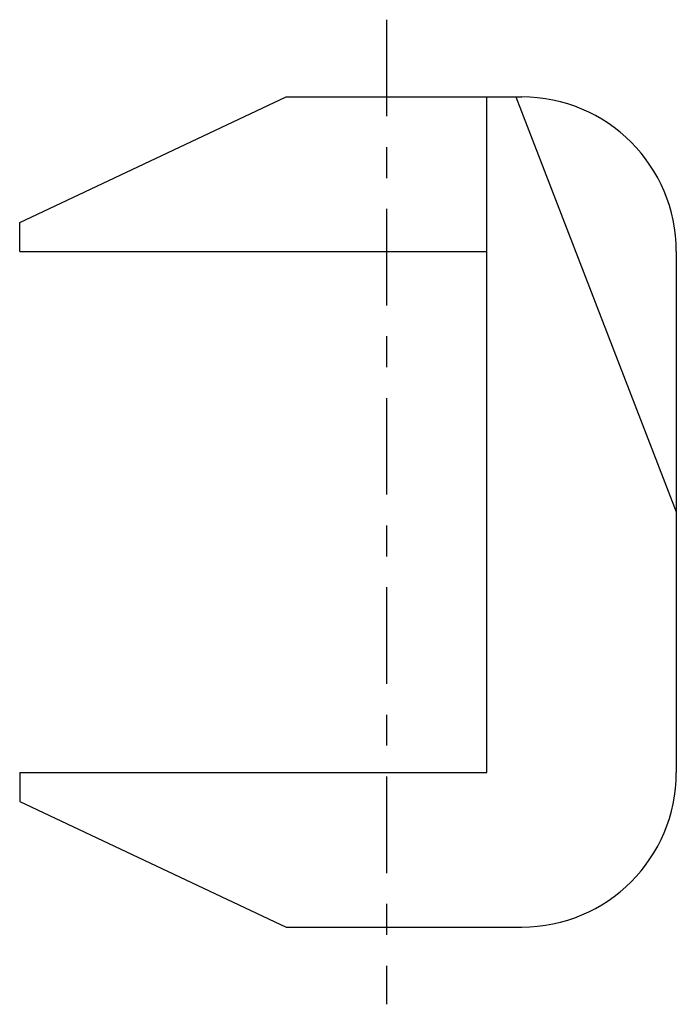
# Model space of a CAD drawing. Header units: inches. Extents: x 4.43 to 6.56, y 1.9 to 5.09.
import ezdxf

# ---------------------------------------------------------------- set-up
doc = ezdxf.new("R2010")
doc.units = ezdxf.units.IN
doc.header["$MEASUREMENT"] = 0
doc.linetypes.add('CENTER', pattern=[2, 1.25, -0.25, 0.25, -0.25])
doc.linetypes.add('ZIGZAG', pattern='A,0.0001,-0.2,[131,ltypeshp.shx,S=0.2,R=0,X=-0.2,Y=0],-0.4,[131,ltypeshp.shx,S=0.2,R=180,X=0.2,Y=0],-0.2', length=0.8001)

msp = doc.modelspace()

# ---------------------------------------------------------------- linework, layer by layer
at = {"color": 8, "linetype": 'CENTER', "ltscale": 0.25}
msp.add_line((5.6218, 5.0906), (5.6218, 1.9031), dxfattribs=at)
for p, q in [((4.4343, 4.4344), (5.297, 4.8406)), ((5.297, 4.8406), (6.0593, 4.8406)), ((5.9465, 4.3406), (5.9465, 4.8406)), ((6.0403, 4.8406), (6.5593, 3.4969)), ((4.4343, 4.3406), (4.4343, 4.4344)), ((5.9465, 2.6531), (5.9465, 4.3406)), ((6.5593, 4.3406), (6.5593, 2.6531)), ((4.4343, 2.6531), (4.4343, 2.5594)), ((4.4343, 2.5594), (5.297, 2.1531)), ((5.297, 2.1531), (6.0593, 2.1531))]:
    msp.add_line(p, q)
at = {"color": 0, "linetype": 'ZIGZAG', "ltscale": 0.1}
for p, q in [((4.4343, 4.3406), (5.9465, 4.3406)), ((4.4343, 2.6531), (5.9465, 2.6531))]:
    msp.add_line(p, q, dxfattribs=at)
for centre, start, end in [((6.0593, 4.3406), 0, 90), ((6.0593, 2.6531), 270, 0)]:
    msp.add_arc(centre, 0.5, start, end)

doc.saveas('drawing.dxf')
